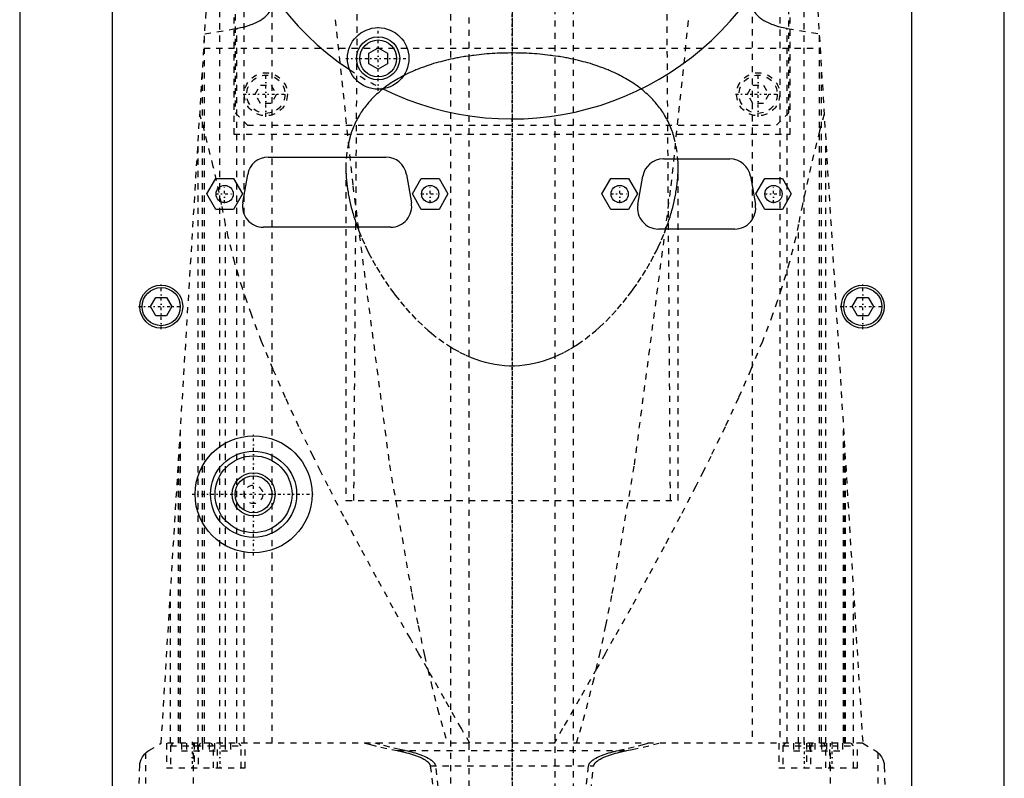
# Model space of a CAD drawing. Extents: x -90 to 90, y -139 to 487.
# Tile 5 of 10: x -80 to 80, y 71 to 195. Entities that reach past the tile are written whole.
import ezdxf

# ---------------------------------------------------------------- set-up
doc = ezdxf.new("R2010")
doc.units = 0
doc.linetypes.add('CENTER', pattern=[1.5, 0.45, -0.5, 0.05, -0.5])
doc.linetypes.add('DASHED', pattern=[2, 1, -1])
for name, color, linetype in [('AM_0', 7, 'CONTINUOUS'), ('AM_3', 7, 'DASHED'), ('AM_7', 7, 'CENTER')]:
    doc.layers.add(name, color=color, linetype=linetype)

msp = doc.modelspace()

# ---------------------------------------------------------------- linework, layer by layer
at = {"layer": 'AM_0', "color": 7, "linetype": 'CONTINUOUS'}
for p, q in [((-65, 313.5), (-65, 37.5)), ((65, 37.5), (65, 313.5)), ((-80, 291.5), (-80, 30)), ((80, 30), (80, 291.5)), ((-23.25, 189.19), (-21.75, 190.06)), ((-23.25, 187.46), (-23.25, 189.19)), ((-21.75, 190.06), (-20.25, 189.19)), ((-20.25, 189.19), (-20.25, 187.46)), ((-21.75, 186.6), (-23.25, 187.46)), ((-20.25, 187.46), (-21.75, 186.6)), ((-39.6, 172.3), (-20.5, 172.3)), ((24.6, 172), (35.4, 172)), ((-49.59, 166.3), (-48.14, 168.8)), ((-48.14, 168.8), (-45.26, 168.8)), ((-45.26, 168.8), (-43.81, 166.3)), ((-43.75, 164.88), (-42.95, 169.48)), ((-17.15, 169.48), (-16.35, 164.88)), ((-16.19, 166.3), (-14.74, 168.8)), ((-14.74, 168.8), (-11.86, 168.8)), ((-11.86, 168.8), (-10.41, 166.3)), ((14.61, 166.3), (16.06, 168.8)), ((16.06, 168.8), (18.94, 168.8)), ((18.94, 168.8), (20.39, 166.3)), ((20.45, 164.58), (21.25, 169.18)), ((38.75, 169.18), (39.55, 164.58)), ((39.61, 166.3), (41.06, 168.8)), ((41.06, 168.8), (43.94, 168.8)), ((43.94, 168.8), (45.39, 166.3)), ((-48.14, 163.8), (-49.59, 166.3)), ((-43.81, 166.3), (-45.26, 163.8)), ((-14.74, 163.8), (-16.19, 166.3)), ((-10.41, 166.3), (-11.86, 163.8)), ((16.06, 163.8), (14.61, 166.3)), ((20.39, 166.3), (18.94, 163.8)), ((41.06, 163.8), (39.61, 166.3)), ((45.39, 166.3), (43.94, 163.8)), ((-45.26, 163.8), (-48.14, 163.8)), ((-11.86, 163.8), (-14.74, 163.8)), ((18.94, 163.8), (16.06, 163.8)), ((43.94, 163.8), (41.06, 163.8)), ((-19.7, 160.9), (-40.4, 160.9)), ((36.2, 160.6), (23.8, 160.6)), ((-58.73, 148), (-57.87, 149.5)), ((-57.87, 149.5), (-56.13, 149.5)), ((-56.13, 149.5), (-55.27, 148)), ((55.27, 148), (56.13, 149.5)), ((56.13, 149.5), (57.87, 149.5)), ((57.87, 149.5), (58.73, 148)), ((-57.87, 146.5), (-58.73, 148)), ((-55.27, 148), (-56.13, 146.5)), ((56.13, 146.5), (55.27, 148)), ((58.73, 148), (57.87, 146.5)), ((-56.13, 146.5), (-57.87, 146.5)), ((57.87, 146.5), (56.13, 146.5))]:
    msp.add_line(p, q, dxfattribs=at)
for centre, radius in [((-21.75, 188.33), 5), ((-21.75, 188.33), 3.5), ((-21.75, 188.33), 3), ((-46.7, 166.3), 1.4), ((-13.3, 166.3), 1.4), ((17.5, 166.3), 1.4), ((42.5, 166.3), 1.4), ((-57, 148), 3.5), ((-57, 148), 3.1), ((57, 148), 3.5), ((57, 148), 3.1), ((-42, 117.5), 9.5), ((-42, 117.5), 7), ((-42, 117.5), 6.25), ((-42, 117.5), 3.5), ((-42, 117.5), 3)]:
    msp.add_circle(centre, radius, dxfattribs=at)
for centre, radius, start, end in [((0, 226), 47.5, 153.7821, 236.2179), ((0, 226), 47.5, 243.7821, 326.2179), ((-39.6, 168.9), 3.4, 90, 170.1342), ((-20.5, 168.9), 3.4, 9.8658, 90), ((24.6, 168.6), 3.4, 90, 170.1342), ((35.4, 168.6), 3.4, 9.8658, 90), ((-40.4, 164.3), 3.4, 170.1342, 270), ((-19.7, 164.3), 3.4, 270, 9.8658), ((23.8, 164), 3.4, 170.1342, 270), ((36.2, 164), 3.4, 270, 9.8658)]:
    msp.add_arc(centre, radius, start, end, dxfattribs=at)
at = {"layer": 'AM_3', "color": 6, "linetype": 'DASHED'}
for p, q in [((-7, 419), (-7, -110.5)), ((7, -110.5), (7, 419)), ((-10, 403.5), (-10, -70.5)), ((10, -70.5), (10, 403.5)), ((-45.21, 269), (-45.21, 176)), ((45.21, 176), (45.21, 269)), ((-45, 265.5), (-45, 179.5)), ((45, 179.5), (45, 265.5)), ((-43.5, 77.05), (-43.5, 247.02)), ((43.5, 247.02), (43.5, 77.05)), ((-57, 77.05), (-47, 240)), ((47, 240), (57, 77.05)), ((-47.5, 77.05), (-47.5, 201.01)), ((47.5, 77.05), (47.5, 201.01)), ((-39, 77.05), (-39, 197.08)), ((-25.18, 197.5), (-25.75, 116.5)), ((25.75, 116.5), (25.18, 197.5)), ((39, 197.08), (39, 77.05)), ((-49.92, 192.34), (-44.74, 193.21)), ((-44.74, 77.05), (-44.74, 193.21)), ((44.74, 77.05), (44.74, 193.21)), ((44.74, 193.21), (49.92, 192.34)), ((-49.95, 77.05), (-49.95, 192)), ((49.95, 77.05), (49.95, 192)), ((-50.07, 190), (50.07, 190)), ((-50.31, 77.05), (-50.31, 186.12)), ((50.31, 77.05), (50.31, 186.12)), ((-41.73, 182.5), (-40.87, 184)), ((-40.87, 184), (-39.13, 184)), ((-39.13, 184), (-38.27, 182.5)), ((38.27, 182.5), (39.13, 184)), ((39.13, 184), (40.87, 184)), ((40.87, 184), (41.73, 182.5)), ((-40.87, 181), (-41.73, 182.5)), ((-38.27, 182.5), (-39.13, 181)), ((39.13, 181), (38.27, 182.5)), ((41.73, 182.5), (40.87, 181)), ((-39.13, 181), (-40.87, 181)), ((40.87, 181), (39.13, 181)), ((-45, 179.5), (-43, 177.5)), ((43, 177.5), (45, 179.5)), ((-45.21, 176), (45.21, 176)), ((-43, 177.5), (43, 177.5)), ((-51, 77.05), (-51, 174.82)), ((51, 77.05), (51, 174.82)), ((-27, 170.57), (-27, 116.5)), ((27, 116.5), (27, 170.57)), ((-25.43, 161.82), (-25.11, 160.91)), ((-46.53, 77.05), (-46.53, 161.33)), ((46.53, 77.05), (46.53, 161.33)), ((-53.88, 77.05), (-53.88, 127.93)), ((53.88, 77.05), (53.88, 127.93)), ((-54, 125.94), (-54, 77.05)), ((54, 77.05), (54, 125.94)), ((-54.2, 77.05), (-54.2, 122.75)), ((54.2, 77.05), (54.2, 122.75)), ((-27, 116.5), (27, 116.5)), ((-55.5, 77.05), (-55.5, 101.49)), ((55.5, 77.05), (55.5, 101.49)), ((-59, 75.85), (-57, 77.05)), ((57, 77.05), (-57, 77.05)), ((-56.15, 77.05), (-56.15, 73.05)), ((-55.1, 77.05), (-55.5, 76.65)), ((-53.73, 77.05), (-53.73, 75.8)), ((-52.87, 77.05), (-52.87, 75.8)), ((-51.74, 16.5), (-51.74, 77.05)), ((-51.65, 77.05), (-51.65, 73.05)), ((-51.13, 77.05), (-51.13, 75.8)), ((-50.6, 77.05), (-51, 76.65)), ((-50.27, 77.05), (-50.27, 75.8)), ((-49.23, 77.05), (-49.23, 75.8)), ((-48.5, 76.65), (-48.9, 77.05)), ((-48.37, 77.05), (-48.37, 75.8)), ((-47.85, 73.05), (-47.85, 77.05)), ((-46.63, 77.05), (-46.63, 75.8)), ((-45.77, 77.05), (-45.77, 75.8)), ((-44, 76.65), (-44.4, 77.05)), ((-43.35, 73.05), (-43.35, 77.05)), ((43.35, 77.05), (43.35, 73.05)), ((44.4, 77.05), (44, 76.65)), ((45.77, 77.05), (45.77, 75.8)), ((46.63, 77.05), (46.63, 75.8)), ((47.85, 77.05), (47.85, 73.05)), ((48.37, 77.05), (48.37, 75.8)), ((48.9, 77.05), (48.5, 76.65)), ((49.23, 77.05), (49.23, 75.8)), ((50.27, 77.05), (50.27, 75.8)), ((51, 76.65), (50.6, 77.05)), ((51.13, 77.05), (51.13, 75.8)), ((51.65, 73.05), (51.65, 77.05)), ((51.74, 16.5), (51.74, 77.05)), ((52.87, 77.05), (52.87, 75.8)), ((53.73, 77.05), (53.73, 75.8)), ((55.5, 76.65), (55.1, 77.05)), ((56.15, 73.05), (56.15, 77.05)), ((57, 77.05), (59, 75.85)), ((-59.5, 16.5), (-59.5, 75.49)), ((-55.5, 76.65), (-55.5, 73.05)), ((-55.5, 76.65), (-44, 76.65)), ((-53.73, 75.8), (-50.27, 75.8)), ((-51, 76.65), (-51, 73.05)), ((-49.23, 75.8), (-45.77, 75.8)), ((-48.5, 73.05), (-48.5, 76.65)), ((-44, 73.05), (-44, 76.65)), ((-18.65, 75.85), (18.65, 75.85)), ((44, 76.65), (44, 73.05)), ((44, 76.65), (55.5, 76.65)), ((45.77, 75.8), (49.23, 75.8)), ((48.5, 76.65), (48.5, 73.05)), ((50.27, 75.8), (53.73, 75.8)), ((51, 73.05), (51, 76.65)), ((55.5, 73.05), (55.5, 76.65)), ((59.5, 16.5), (59.5, 75.49)), ((-62, 16.5), (-60.5, 73.35)), ((-56.15, 73.05), (-43.35, 73.05)), ((-13.28, 73.35), (13.28, 73.35)), ((43.35, 73.05), (56.15, 73.05)), ((60.5, 73.35), (62, 16.5))]:
    msp.add_line(p, q, dxfattribs=at)
for points in [[(-43.5, 193.48, 0), (-43.26, 193.54, 0), (-42.81, 193.68, 0), (-42.37, 193.83, 0), (-42.17, 193.91, 0), (-41.97, 193.99, 0), (-41.59, 194.15, 0), (-41.24, 194.33, 0), (-40.91, 194.51, 0), (-40.6, 194.71, 0), (-40.32, 194.91, 0), (-40.18, 195.02, 0), (-40.05, 195.13, 0), (-39.82, 195.35, 0), (-39.61, 195.57, 0), (-39.44, 195.8, 0), (-39.29, 196.03, 0), (-39.17, 196.27, 0), (-39.13, 196.39, 0), (-39.09, 196.5, 0), (-39.03, 196.74, 0), (-39, 196.97, 0), (-39, 197.08, 0)], [(39, 197.08, 0), (39, 196.97, 0), (39.03, 196.74, 0), (39.09, 196.5, 0), (39.13, 196.39, 0), (39.17, 196.27, 0), (39.29, 196.04, 0), (39.44, 195.8, 0), (39.61, 195.57, 0), (39.82, 195.35, 0), (40.05, 195.13, 0), (40.18, 195.02, 0), (40.31, 194.91, 0), (40.6, 194.71, 0), (40.91, 194.51, 0), (41.24, 194.33, 0), (41.6, 194.15, 0), (41.97, 193.99, 0), (42.17, 193.91, 0), (42.37, 193.83, 0), (42.81, 193.68, 0), (43.26, 193.54, 0), (43.5, 193.48, 0)], [(-28.71, 194.62, 0), (-25.86, 167.62, 0), (-19.91, 122.28, 0), (-16.3, 101.37, 0), (-15.26, 96.17, 0), (-14.21, 91.31, 0), (-13.68, 89.01, 0), (-13.15, 86.8, 0), (-12.09, 82.64, 0), (-11.02, 78.82, 0), (-10.49, 77.05, 0)], [(10.49, 77.05, 0), (11.02, 78.82, 0), (12.09, 82.64, 0), (13.15, 86.8, 0), (13.68, 89.01, 0), (14.21, 91.31, 0), (15.26, 96.17, 0), (16.3, 101.37, 0), (19.91, 122.28, 0), (25.86, 167.62, 0), (28.71, 194.62, 0)], [(-44.74, 193.21, 0), (-44.53, 193.25, 0), (-44.11, 193.33, 0), (-43.7, 193.43, 0), (-43.5, 193.48, 0)], [(43.5, 193.48, 0), (43.7, 193.43, 0), (44.11, 193.33, 0), (44.53, 193.25, 0), (44.74, 193.21, 0)], [(0, 189.22, 0), (-0.21, 189.22, 0), (-0.63, 189.21, 0), (-1.06, 189.21, 0), (-1.27, 189.2, 0), (-1.49, 189.2, 0), (-1.91, 189.18, 0), (-2.34, 189.16, 0), (-2.77, 189.14, 0), (-3.2, 189.12, 0), (-3.64, 189.09, 0), (-3.85, 189.07, 0), (-4.07, 189.05, 0), (-4.5, 189.02, 0), (-4.93, 188.98, 0), (-5.36, 188.93, 0), (-5.79, 188.88, 0), (-6.21, 188.83, 0), (-6.43, 188.8, 0), (-6.64, 188.77, 0), (-7.06, 188.71, 0), (-7.49, 188.65, 0), (-7.7, 188.62, 0), (-7.91, 188.58, 0), (-8.33, 188.51, 0), (-8.74, 188.44, 0), (-8.95, 188.4, 0), (-9.16, 188.36, 0), (-9.57, 188.27, 0), (-9.97, 188.19, 0), (-10.38, 188.1, 0), (-10.78, 188, 0), (-11.18, 187.9, 0), (-11.38, 187.85, 0), (-11.57, 187.8, 0), (-11.96, 187.7, 0), (-12.35, 187.59, 0), (-12.73, 187.48, 0), (-13.11, 187.36, 0), (-13.48, 187.24, 0), (-13.66, 187.18, 0), (-13.85, 187.12, 0), (-14.21, 186.99, 0), (-14.57, 186.86, 0), (-14.92, 186.73, 0), (-15.27, 186.59, 0), (-15.61, 186.46, 0), (-15.78, 186.38, 0), (-15.94, 186.31, 0), (-16.27, 186.17, 0), (-16.6, 186.02, 0), (-16.92, 185.87, 0), (-17.23, 185.72, 0), (-17.54, 185.57, 0), (-17.69, 185.49, 0), (-17.84, 185.41, 0), (-18.13, 185.25, 0), (-18.42, 185.09, 0), (-18.7, 184.93, 0), (-18.98, 184.76, 0), (-19.26, 184.59, 0), (-19.39, 184.5, 0), (-19.53, 184.42, 0), (-19.79, 184.24, 0), (-20.06, 184.06, 0), (-20.19, 183.97, 0), (-20.32, 183.88, 0), (-20.57, 183.69, 0), (-20.82, 183.5, 0), (-20.94, 183.41, 0), (-21.06, 183.31, 0), (-21.31, 183.11, 0), (-21.54, 182.91, 0), (-21.77, 182.71, 0), (-22, 182.51, 0), (-22.22, 182.3, 0), (-22.33, 182.19, 0), (-22.44, 182.09, 0), (-22.65, 181.87, 0), (-22.86, 181.65, 0), (-23.06, 181.43, 0), (-23.26, 181.21, 0), (-23.45, 180.99, 0), (-23.54, 180.87, 0), (-23.63, 180.76, 0), (-23.82, 180.53, 0), (-23.99, 180.29, 0), (-24.16, 180.06, 0), (-24.33, 179.82, 0), (-24.49, 179.58, 0), (-24.57, 179.45, 0), (-24.65, 179.33, 0), (-24.8, 179.09, 0), (-24.94, 178.84, 0), (-25.08, 178.59, 0), (-25.22, 178.33, 0), (-25.35, 178.08, 0), (-25.41, 177.95, 0), (-25.47, 177.82, 0), (-25.59, 177.56, 0), (-25.7, 177.3, 0), (-25.81, 177.04, 0), (-25.92, 176.78, 0), (-26.02, 176.51, 0), (-26.06, 176.38, 0), (-26.11, 176.24, 0), (-26.2, 175.97, 0), (-26.28, 175.7, 0), (-26.32, 175.57, 0), (-26.54, 174.75, 0), (-26.84, 173.08, 0), (-26.98, 171.4, 0), (-27, 170.57, 0)], [(27, 170.57, 0), (26.98, 171.4, 0), (26.84, 173.08, 0), (26.54, 174.75, 0), (26.32, 175.57, 0), (26.28, 175.7, 0), (26.2, 175.97, 0), (26.11, 176.24, 0), (26.06, 176.38, 0), (26.02, 176.51, 0), (25.92, 176.78, 0), (25.81, 177.04, 0), (25.7, 177.3, 0), (25.59, 177.56, 0), (25.47, 177.82, 0), (25.41, 177.95, 0), (25.35, 178.08, 0), (25.22, 178.33, 0), (25.08, 178.59, 0), (24.94, 178.84, 0), (24.8, 179.09, 0), (24.65, 179.33, 0), (24.57, 179.45, 0), (24.49, 179.58, 0), (24.33, 179.82, 0), (24.16, 180.06, 0), (23.99, 180.29, 0), (23.82, 180.53, 0), (23.63, 180.76, 0), (23.54, 180.87, 0), (23.45, 180.99, 0), (23.26, 181.21, 0), (23.06, 181.43, 0), (22.86, 181.65, 0), (22.65, 181.87, 0), (22.44, 182.09, 0), (22.33, 182.19, 0), (22.22, 182.3, 0), (22, 182.51, 0), (21.77, 182.71, 0), (21.54, 182.91, 0), (21.31, 183.11, 0), (21.06, 183.31, 0), (20.94, 183.41, 0), (20.82, 183.5, 0), (20.57, 183.69, 0), (20.32, 183.88, 0), (20.19, 183.97, 0), (20.06, 184.06, 0), (19.79, 184.24, 0), (19.53, 184.42, 0), (19.39, 184.5, 0), (19.26, 184.59, 0), (18.98, 184.76, 0), (18.7, 184.93, 0), (18.42, 185.09, 0), (18.13, 185.25, 0), (17.84, 185.41, 0), (17.69, 185.49, 0), (17.54, 185.57, 0), (17.23, 185.72, 0), (16.92, 185.87, 0), (16.6, 186.02, 0), (16.27, 186.17, 0), (15.94, 186.31, 0), (15.78, 186.38, 0), (15.61, 186.46, 0), (15.27, 186.59, 0), (14.92, 186.73, 0), (14.57, 186.86, 0), (14.21, 186.99, 0), (13.85, 187.12, 0), (13.66, 187.18, 0), (13.48, 187.24, 0), (13.11, 187.36, 0), (12.73, 187.48, 0), (12.35, 187.59, 0), (11.96, 187.7, 0), (11.57, 187.8, 0), (11.38, 187.85, 0), (11.18, 187.9, 0), (10.78, 188, 0), (10.38, 188.1, 0), (9.97, 188.19, 0), (9.57, 188.27, 0), (9.16, 188.36, 0), (8.95, 188.4, 0), (8.74, 188.44, 0), (8.33, 188.51, 0), (7.91, 188.58, 0), (7.7, 188.62, 0), (7.49, 188.65, 0), (7.06, 188.71, 0), (6.64, 188.77, 0), (6.43, 188.8, 0), (6.21, 188.83, 0), (5.79, 188.88, 0), (5.36, 188.93, 0), (4.93, 188.98, 0), (4.5, 189.02, 0), (4.07, 189.05, 0), (3.85, 189.07, 0), (3.64, 189.09, 0), (3.2, 189.12, 0), (2.77, 189.14, 0), (2.34, 189.16, 0), (1.91, 189.18, 0), (1.49, 189.2, 0), (1.27, 189.2, 0), (1.06, 189.21, 0), (0.63, 189.21, 0), (0.21, 189.22, 0), (0, 189.22, 0)], [(-46.53, 161.33, 0), (-47.18, 164.59, 0), (-48.54, 170.79, 0), (-49.98, 176.55, 0), (-50.73, 179.26, 0)], [(50.73, 179.26, 0), (49.98, 176.55, 0), (48.54, 170.79, 0), (47.18, 164.59, 0), (46.53, 161.33, 0)], [(-27, 170.57, 0), (-27, 170.34, 0), (-26.99, 169.89, 0), (-26.97, 169.43, 0), (-26.96, 169.2, 0), (-26.94, 168.97, 0), (-26.9, 168.5, 0), (-26.85, 168.02, 0), (-26.8, 167.55, 0), (-26.73, 167.07, 0), (-26.65, 166.58, 0), (-26.61, 166.34, 0), (-26.56, 166.09, 0), (-26.46, 165.6, 0), (-26.36, 165.1, 0), (-26.24, 164.6, 0), (-26.11, 164.1, 0), (-25.98, 163.6, 0), (-25.91, 163.35, 0), (-25.83, 163.09, 0), (-25.68, 162.58, 0), (-25.51, 162.07, 0), (-25.43, 161.82, 0)], [(25.43, 161.82, 0), (25.51, 162.07, 0), (25.68, 162.58, 0), (25.83, 163.09, 0), (25.91, 163.35, 0), (25.98, 163.6, 0), (26.11, 164.1, 0), (26.24, 164.6, 0), (26.36, 165.1, 0), (26.46, 165.6, 0), (26.56, 166.09, 0), (26.61, 166.34, 0), (26.65, 166.58, 0), (26.73, 167.07, 0), (26.8, 167.55, 0), (26.85, 168.02, 0), (26.9, 168.5, 0), (26.94, 168.97, 0), (26.96, 169.2, 0), (26.97, 169.43, 0), (26.99, 169.89, 0), (27, 170.34, 0), (27, 170.57, 0)], [(25, 160.61, 0), (25.07, 160.81, 0), (25.22, 161.21, 0), (25.36, 161.62, 0), (25.43, 161.82, 0)], [(-6.87, 77.05, 0), (-8.23, 79.43, 0), (-10.97, 84.25, 0), (-13.74, 89.13, 0), (-15.13, 91.59, 0), (-16.52, 94.06, 0), (-19.29, 99.01, 0), (-22.03, 103.98, 0), (-24.71, 108.95, 0), (-27.33, 113.89, 0), (-29.87, 118.8, 0), (-31.1, 121.24, 0), (-32.3, 123.66, 0), (-34.62, 128.45, 0), (-36.8, 133.17, 0), (-38.82, 137.79, 0), (-40.68, 142.31, 0), (-42.35, 146.7, 0), (-43.1, 148.86, 0), (-43.81, 150.97, 0), (-45.06, 155.13, 0), (-46.1, 159.28, 0), (-46.53, 161.33, 0)], [(-25.11, 160.91, 0), (-24.88, 160.32, 0), (-24.4, 159.13, 0), (-23.87, 157.94, 0), (-23.59, 157.34, 0), (-23.3, 156.75, 0), (-22.68, 155.57, 0), (-22.02, 154.39, 0), (-21.31, 153.23, 0), (-20.57, 152.09, 0), (-19.79, 150.96, 0), (-19.39, 150.41, 0), (-18.98, 149.86, 0), (-18.13, 148.78, 0), (-17.25, 147.74, 0), (-16.3, 146.7, 0), (-15.3, 145.67, 0), (-14.22, 144.66, 0), (-13.66, 144.16, 0), (-13.09, 143.68, 0), (-11.9, 142.74, 0), (-10.65, 141.87, 0), (-10, 141.46, 0)], [(46.53, 161.33, 0), (46.1, 159.28, 0), (45.06, 155.13, 0), (43.81, 150.97, 0), (43.1, 148.86, 0), (42.35, 146.7, 0), (40.68, 142.31, 0), (38.82, 137.79, 0), (36.8, 133.17, 0), (34.62, 128.45, 0), (32.3, 123.66, 0), (31.1, 121.24, 0), (29.87, 118.8, 0), (27.33, 113.89, 0), (24.71, 108.95, 0), (22.03, 103.98, 0), (19.29, 99.01, 0), (16.52, 94.06, 0), (15.13, 91.59, 0), (13.74, 89.13, 0), (10.97, 84.25, 0), (8.23, 79.43, 0), (6.87, 77.05, 0)], [(10, 141.46, 0), (10.64, 141.86, 0), (11.87, 142.72, 0), (13.05, 143.64, 0), (13.62, 144.12, 0), (14.17, 144.61, 0), (15.23, 145.6, 0), (16.23, 146.62, 0), (17.16, 147.64, 0), (18.04, 148.67, 0), (18.88, 149.73, 0), (19.29, 150.27, 0), (19.69, 150.81, 0), (20.46, 151.92, 0), (21.2, 153.05, 0), (21.9, 154.19, 0), (22.55, 155.35, 0), (23.17, 156.51, 0), (23.47, 157.09, 0), (23.75, 157.68, 0), (24.28, 158.85, 0), (24.77, 160.02, 0), (25, 160.61, 0)], [(-10, 141.46, 0), (-9.52, 141.16, 0), (-8.53, 140.62, 0), (-7.52, 140.12, 0), (-7, 139.89, 0)], [(7, 139.89, 0), (7.52, 140.12, 0), (8.53, 140.62, 0), (9.52, 141.16, 0), (10, 141.46, 0)], [(-7, 139.89, 0), (-6.63, 139.74, 0), (-5.89, 139.45, 0), (-5.13, 139.2, 0), (-4.75, 139.08, 0), (-4.37, 138.98, 0), (-3.59, 138.79, 0), (-2.8, 138.64, 0), (-2.01, 138.52, 0), (-1.21, 138.44, 0), (-0.41, 138.4, 0), (0, 138.4, 0), (0.41, 138.4, 0), (1.21, 138.44, 0), (2.01, 138.52, 0), (2.8, 138.64, 0), (3.59, 138.79, 0), (4.37, 138.98, 0), (4.75, 139.08, 0), (5.13, 139.2, 0), (5.89, 139.45, 0), (6.63, 139.74, 0), (7, 139.89, 0)], [(-23.87, 77.05, 0), (-23.02, 76.83, 0), (-21.29, 76.41, 0), (-19.54, 76.03, 0), (-18.65, 75.85, 0)], [(-17.41, 75.85, 0), (-18.23, 76.03, 0), (-19.85, 76.41, 0), (-21.46, 76.83, 0), (-22.25, 77.05, 0)], [(22.25, 77.05, 0), (21.46, 76.83, 0), (19.85, 76.41, 0), (18.23, 76.03, 0), (17.41, 75.85, 0)], [(18.65, 75.85, 0), (19.54, 76.03, 0), (21.29, 76.41, 0), (23.02, 76.83, 0), (23.87, 77.05, 0)], [(-60.5, 73.35, 0), (-60.5, 73.35, 0), (-60.5, 73.36, 0), (-60.5, 73.36, 0), (-60.5, 73.36, 0), (-60.5, 73.37, 0), (-60.5, 73.37, 0), (-60.5, 73.37, 0), (-60.5, 73.38, 0), (-60.5, 73.38, 0), (-60.5, 73.39, 0), (-60.5, 73.39, 0), (-60.5, 73.39, 0), (-60.5, 73.39, 0), (-60.5, 73.4, 0), (-60.5, 73.41, 0), (-60.5, 73.42, 0), (-60.5, 73.43, 0), (-60.5, 73.45, 0), (-60.49, 73.47, 0), (-60.49, 73.48, 0), (-60.49, 73.5, 0), (-60.49, 73.51, 0), (-60.49, 73.52, 0), (-60.49, 73.52, 0), (-60.49, 73.54, 0), (-60.49, 73.55, 0), (-60.48, 73.59, 0), (-60.48, 73.62, 0), (-60.47, 73.65, 0), (-60.47, 73.71, 0), (-60.46, 73.76, 0), (-60.43, 73.91, 0), (-60.38, 74.09, 0), (-60.36, 74.17, 0), (-60.33, 74.24, 0), (-60.28, 74.38, 0), (-60.23, 74.5, 0), (-60.04, 74.85, 0), (-59.68, 75.31, 0), (-59.5, 75.49, 0)], [(-59.5, 75.49, 0), (-59.49, 75.5, 0), (-59.38, 75.59, 0), (-59.16, 75.75, 0), (-59, 75.85, 0)], [(-18.65, 75.85, 0), (-18.49, 75.82, 0), (-18.15, 75.75, 0), (-17.81, 75.67, 0), (-17.64, 75.63, 0), (-17.48, 75.59, 0), (-17.14, 75.51, 0), (-16.81, 75.42, 0), (-16.49, 75.32, 0), (-16.17, 75.22, 0), (-15.85, 75.12, 0), (-15.7, 75.06, 0), (-15.54, 75.01, 0), (-15.24, 74.89, 0), (-14.93, 74.76, 0), (-14.62, 74.61, 0), (-14.31, 74.44, 0), (-14.13, 74.34, 0), (-14.08, 74.31, 0), (-14.03, 74.27, 0), (-14.01, 74.26, 0), (-13.98, 74.24, 0), (-13.94, 74.21, 0), (-13.89, 74.17, 0), (-13.87, 74.16, 0), (-13.84, 74.14, 0), (-13.8, 74.11, 0), (-13.76, 74.07, 0), (-13.74, 74.05, 0), (-13.71, 74.03, 0), (-13.67, 74, 0), (-13.63, 73.96, 0), (-13.59, 73.92, 0), (-13.56, 73.88, 0), (-13.52, 73.84, 0), (-13.5, 73.81, 0), (-13.48, 73.79, 0), (-13.45, 73.74, 0), (-13.41, 73.7, 0), (-13.38, 73.65, 0), (-13.35, 73.59, 0), (-13.33, 73.54, 0), (-13.32, 73.52, 0), (-13.32, 73.51, 0), (-13.31, 73.5, 0), (-13.31, 73.49, 0), (-13.31, 73.49, 0), (-13.31, 73.48, 0), (-13.31, 73.47, 0), (-13.3, 73.47, 0), (-13.3, 73.46, 0), (-13.3, 73.45, 0), (-13.29, 73.44, 0), (-13.29, 73.43, 0), (-13.29, 73.43, 0), (-13.29, 73.42, 0), (-13.29, 73.41, 0), (-13.29, 73.4, 0), (-13.28, 73.39, 0), (-13.28, 73.38, 0), (-13.28, 73.38, 0), (-13.28, 73.37, 0), (-13.28, 73.36, 0), (-13.28, 73.35, 0), (-13.28, 73.35, 0)], [(-12.4, 73.35, 0), (-12.4, 73.35, 0), (-12.4, 73.36, 0), (-12.4, 73.37, 0), (-12.4, 73.38, 0), (-12.4, 73.38, 0), (-12.41, 73.39, 0), (-12.41, 73.4, 0), (-12.41, 73.43, 0), (-12.43, 73.48, 0), (-12.44, 73.51, 0), (-12.45, 73.53, 0), (-12.47, 73.58, 0), (-12.49, 73.63, 0), (-12.52, 73.68, 0), (-12.55, 73.73, 0), (-12.58, 73.78, 0), (-12.6, 73.8, 0), (-12.61, 73.82, 0), (-12.65, 73.86, 0), (-12.68, 73.9, 0), (-12.72, 73.94, 0), (-12.75, 73.98, 0), (-12.79, 74.02, 0), (-12.81, 74.04, 0), (-12.83, 74.05, 0), (-12.87, 74.09, 0), (-12.91, 74.12, 0), (-12.93, 74.14, 0), (-12.95, 74.16, 0), (-12.99, 74.19, 0), (-13.04, 74.22, 0), (-13.06, 74.24, 0), (-13.08, 74.26, 0), (-13.13, 74.29, 0), (-13.17, 74.32, 0), (-13.33, 74.43, 0), (-13.62, 74.59, 0), (-13.92, 74.75, 0), (-14.21, 74.88, 0), (-14.49, 75, 0), (-14.64, 75.06, 0), (-14.78, 75.11, 0), (-15.08, 75.22, 0), (-15.38, 75.32, 0), (-15.68, 75.41, 0), (-15.99, 75.51, 0), (-16.3, 75.59, 0), (-16.46, 75.63, 0), (-16.61, 75.67, 0), (-16.93, 75.75, 0), (-17.25, 75.82, 0), (-17.41, 75.85, 0)], [(17.41, 75.85, 0), (17.25, 75.82, 0), (16.93, 75.75, 0), (16.61, 75.67, 0), (16.46, 75.63, 0), (16.3, 75.59, 0), (15.99, 75.51, 0), (15.68, 75.41, 0), (15.38, 75.32, 0), (15.08, 75.22, 0), (14.78, 75.11, 0), (14.64, 75.06, 0), (14.49, 75, 0), (14.21, 74.88, 0), (13.92, 74.75, 0), (13.62, 74.59, 0), (13.33, 74.43, 0), (13.17, 74.32, 0), (13.13, 74.29, 0), (13.08, 74.26, 0), (13.06, 74.24, 0), (13.04, 74.22, 0), (12.99, 74.19, 0), (12.95, 74.16, 0), (12.93, 74.14, 0), (12.91, 74.12, 0), (12.87, 74.09, 0), (12.83, 74.05, 0), (12.81, 74.04, 0), (12.79, 74.02, 0), (12.75, 73.98, 0), (12.72, 73.94, 0), (12.68, 73.9, 0), (12.65, 73.86, 0), (12.61, 73.82, 0), (12.6, 73.8, 0), (12.58, 73.78, 0), (12.55, 73.73, 0), (12.52, 73.68, 0), (12.49, 73.63, 0), (12.47, 73.58, 0), (12.45, 73.53, 0), (12.44, 73.51, 0), (12.43, 73.48, 0), (12.41, 73.43, 0), (12.41, 73.4, 0), (12.41, 73.39, 0), (12.4, 73.38, 0), (12.4, 73.38, 0), (12.4, 73.37, 0), (12.4, 73.36, 0), (12.4, 73.35, 0), (12.4, 73.35, 0)], [(13.28, 73.35, 0), (13.28, 73.35, 0), (13.28, 73.36, 0), (13.28, 73.37, 0), (13.28, 73.38, 0), (13.28, 73.38, 0), (13.28, 73.39, 0), (13.29, 73.4, 0), (13.29, 73.41, 0), (13.29, 73.42, 0), (13.29, 73.43, 0), (13.29, 73.43, 0), (13.29, 73.44, 0), (13.3, 73.45, 0), (13.3, 73.46, 0), (13.3, 73.47, 0), (13.31, 73.47, 0), (13.31, 73.48, 0), (13.31, 73.49, 0), (13.31, 73.49, 0), (13.31, 73.5, 0), (13.32, 73.51, 0), (13.32, 73.52, 0), (13.33, 73.54, 0), (13.35, 73.59, 0), (13.38, 73.65, 0), (13.41, 73.7, 0), (13.45, 73.74, 0), (13.48, 73.79, 0), (13.5, 73.81, 0), (13.52, 73.84, 0), (13.56, 73.88, 0), (13.59, 73.92, 0), (13.63, 73.96, 0), (13.67, 74, 0), (13.71, 74.03, 0), (13.74, 74.05, 0), (13.76, 74.07, 0), (13.8, 74.11, 0), (13.84, 74.14, 0), (13.87, 74.16, 0), (13.89, 74.17, 0), (13.94, 74.21, 0), (13.98, 74.24, 0), (14.01, 74.26, 0), (14.03, 74.27, 0), (14.08, 74.31, 0), (14.13, 74.34, 0), (14.31, 74.44, 0), (14.62, 74.61, 0), (14.93, 74.76, 0), (15.24, 74.89, 0), (15.54, 75.01, 0), (15.7, 75.06, 0), (15.85, 75.12, 0), (16.17, 75.22, 0), (16.49, 75.32, 0), (16.81, 75.42, 0), (17.14, 75.51, 0), (17.48, 75.59, 0), (17.64, 75.63, 0), (17.81, 75.67, 0), (18.15, 75.75, 0), (18.49, 75.82, 0), (18.65, 75.85, 0)], [(59, 75.85, 0), (59.16, 75.75, 0), (59.38, 75.59, 0), (59.49, 75.5, 0), (59.5, 75.49, 0)], [(59.5, 75.49, 0), (59.68, 75.31, 0), (60.04, 74.85, 0), (60.23, 74.5, 0), (60.28, 74.38, 0), (60.33, 74.24, 0), (60.36, 74.17, 0), (60.38, 74.09, 0), (60.43, 73.91, 0), (60.46, 73.76, 0), (60.47, 73.71, 0), (60.47, 73.65, 0), (60.48, 73.62, 0), (60.48, 73.59, 0), (60.49, 73.55, 0), (60.49, 73.54, 0), (60.49, 73.52, 0), (60.49, 73.52, 0), (60.49, 73.51, 0), (60.49, 73.5, 0), (60.49, 73.48, 0), (60.49, 73.47, 0), (60.5, 73.45, 0), (60.5, 73.43, 0), (60.5, 73.42, 0), (60.5, 73.41, 0), (60.5, 73.4, 0), (60.5, 73.39, 0), (60.5, 73.39, 0), (60.5, 73.39, 0), (60.5, 73.39, 0), (60.5, 73.38, 0), (60.5, 73.38, 0), (60.5, 73.37, 0), (60.5, 73.37, 0), (60.5, 73.37, 0), (60.5, 73.36, 0), (60.5, 73.36, 0), (60.5, 73.36, 0), (60.5, 73.35, 0), (60.5, 73.35, 0)], [(-13.28, 73.35, 0), (-12.32, 65.38, 0), (-10.4, 51.23, 0), (-8.47, 39.48, 0), (-7.5, 34.51, 0)], [(-10.36, 56.04, 0), (-12.4, 73.35, 0)], [(7.5, 34.51, 0), (8.47, 39.48, 0), (10.4, 51.23, 0), (12.32, 65.38, 0), (13.28, 73.35, 0)], [(12.4, 73.35, 0), (10.36, 56.04, 0)]]:
    msp.add_polyline3d(points, dxfattribs=at)
for centre, radius in [((-40, 182.5), 3.5), ((40, 182.5), 3.5), ((-40, 182.5), 3.1), ((40, 182.5), 3.1), ((-42, 117.5), 1.5)]:
    msp.add_circle(centre, radius, dxfattribs=at)
msp.add_arc((0, 226), 47.5, 236.2179, 243.7821, dxfattribs=at)
at = {"layer": 'AM_7', "color": 4, "linetype": 'CENTER'}
for p, q in [((0, 487.48), (0, -138.97)), ((0, 317.3), (0, -16.93)), ((0, 305.65), (0, 192.35)), ((0, 242.7), (0, -37.19)), ((-21.75, 183.08), (-21.75, 193.58)), ((-27, 188.33), (-16.5, 188.33)), ((-40, 178.82), (-40, 186.18)), ((40, 178.82), (40, 186.18)), ((-43.67, 182.5), (-36.33, 182.5)), ((36.33, 182.5), (43.67, 182.5)), ((-46.7, 164.83), (-46.7, 167.77)), ((-13.3, 164.83), (-13.3, 167.77)), ((17.5, 164.83), (17.5, 167.77)), ((42.5, 164.83), (42.5, 167.77)), ((-48.17, 166.3), (-45.23, 166.3)), ((-14.77, 166.3), (-11.83, 166.3)), ((16.03, 166.3), (18.97, 166.3)), ((41.03, 166.3), (43.97, 166.3)), ((-57, 144.32), (-57, 151.68)), ((57, 144.32), (57, 151.68)), ((-60.67, 148), (-53.33, 148)), ((53.33, 148), (60.67, 148)), ((-42, 107.53), (-42, 127.47)), ((-51.98, 117.5), (-32.02, 117.5)), ((-52, 77.25), (-52, 72.85)), ((-47.5, 77.25), (-47.5, 72.85)), ((47.5, 77.25), (47.5, 72.85)), ((52, 77.25), (52, 72.85))]:
    msp.add_line(p, q, dxfattribs=at)

doc.saveas('drawing.dxf')
